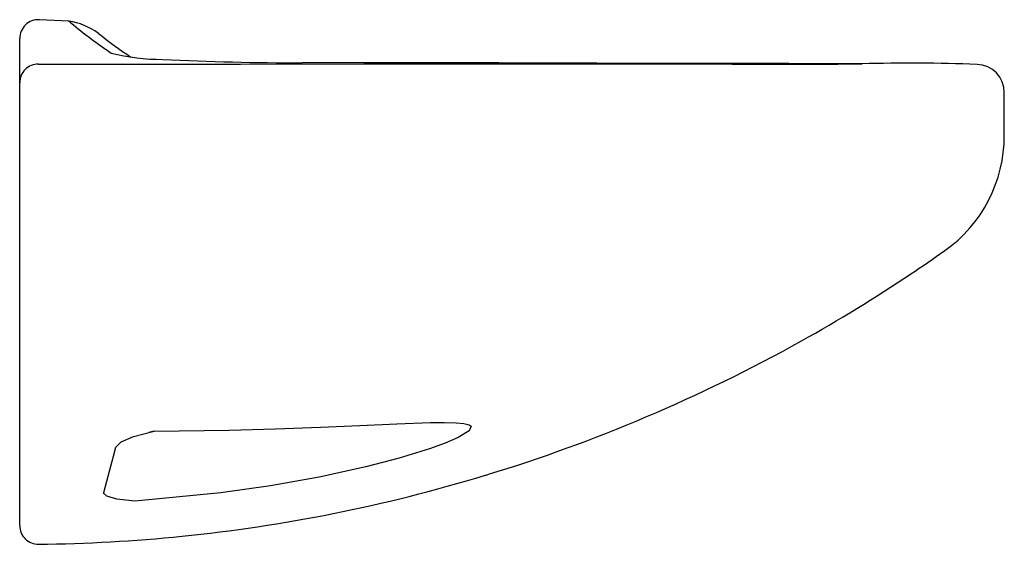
# Model space of a CAD drawing. Header units: millimetres. Extents: x 559.868 to 559.973, y 191.311 to 191.367.
import ezdxf

# ---------------------------------------------------------------- set-up
doc = ezdxf.new("R2010")
doc.units = ezdxf.units.MM
doc.layers.add('SANINDUSA', color=3, linetype='Continuous')

msp = doc.modelspace()

# ---------------------------------------------------------------- linework, layer by layer
at = {"layer": 'SANINDUSA'}
for p, q in [((559.8733928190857, 191.366717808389), (559.870257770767, 191.3668670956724)), ((559.8736280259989, 191.3665238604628), (559.87339281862, 191.3667177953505)), ((559.8681626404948, 191.3601533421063), (559.8681626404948, 191.3648693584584)), ((559.8681626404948, 191.3591554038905), (559.8681626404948, 191.3601533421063)), ((559.8681626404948, 191.3519837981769), (559.8681626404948, 191.3591554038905)), ((559.9731626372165, 191.3545191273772), (559.9731626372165, 191.3591105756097)), ((559.8681626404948, 191.3399088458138), (559.8681626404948, 191.3519837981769)), ((559.8681626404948, 191.31297862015), (559.8681626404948, 191.3399088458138))]:
    msp.add_line(p, q, dxfattribs=at)
at = {"layer": 'SANINDUSA', "flags": 128}
for points in [[(559.8701661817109, 191.3621492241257), (559.8917089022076, 191.3621439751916), (559.9048700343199, 191.362153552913), (559.9180103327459, 191.3621612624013), (559.9310989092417, 191.3621578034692), (559.9441442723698, 191.3621342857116)], [(559.9401800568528, 191.3622034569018), (559.9192704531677, 191.3622585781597), (559.8982927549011, 191.3622829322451)], [(559.8825047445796, 191.3230393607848), (559.8905165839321, 191.3231553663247), (559.8954258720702, 191.3232843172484), (559.9002364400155, 191.3234539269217), (559.9044192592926, 191.3236370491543), (559.908393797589, 191.3238170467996), (559.9119569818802, 191.3239409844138), (559.9134383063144, 191.3239595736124), (559.9147021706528, 191.323927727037), (559.9155291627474, 191.3238470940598), (559.9160946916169, 191.3237037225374), (559.916295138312, 191.3235714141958), (559.9161058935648, 191.3230539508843), (559.9149343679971, 191.322361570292), (559.9135410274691, 191.3217679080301), (559.9118554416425, 191.3211573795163), (559.9086318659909, 191.3201599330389), (559.9050848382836, 191.3192271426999), (559.9000889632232, 191.318127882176), (559.8948947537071, 191.3172014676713), (559.8896060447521, 191.3164536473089), (559.8804540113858, 191.3155711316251)], [(559.8783999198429, 191.3213099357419), (559.8789929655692, 191.3219058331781), (559.8803100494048, 191.3224657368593), (559.8824931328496, 191.3230368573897), (559.8825047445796, 191.3230393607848)], [(559.8825047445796, 191.3230393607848), (559.8824977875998, 191.3230359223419), (559.8819388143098, 191.3228903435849)], [(559.8771213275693, 191.3164867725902), (559.8773054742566, 191.3171796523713), (559.8781487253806, 191.3203602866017), (559.8783999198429, 191.3213099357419)], [(559.8804540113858, 191.3155711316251), (559.8804433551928, 191.315571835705), (559.8785387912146, 191.3157838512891), (559.8774452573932, 191.3160893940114), (559.8771141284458, 191.3164316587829), (559.8771213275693, 191.3164867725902)]]:
    msp.add_lwpolyline(points, dxfattribs=at)
at = {"layer": 'SANINDUSA'}
for centre, radius, start, end in [((559.8701626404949, 191.3648693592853), 0.002, 87.27368900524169, 180), ((559.8722993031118, 191.3595944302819), 0.0072068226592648, 54.14154624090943, 81.27260483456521), ((559.9092261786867, 191.4098247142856), 0.0560552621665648, 230.5759650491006, 236.0584159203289), ((559.9088127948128, 191.4062334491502), 0.0520311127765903, 231.6399242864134, 236.4107629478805), ((559.8832335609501, 191.3838544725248), 0.0212080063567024, 255.5121951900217, 270.4951724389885), ((559.8975849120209, 191.6372644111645), 0.2749823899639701, 267.0466110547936, 270.1474874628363), ((559.8701605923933, 191.3601512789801), 0.0019979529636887, 89.83971357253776, 179.9408352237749), ((559.9223765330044, 176.8348504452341), 14.5273639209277, 89.85951692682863, 89.9297830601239), ((559.9486617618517, 192.2783234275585), 0.9162002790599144, 269.7174917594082, 270.583740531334), ((559.9631667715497, 191.1776484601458), 0.1845946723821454, 87.79886896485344, 91.60514172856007), ((559.9701616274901, 191.3591117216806), 0.0029967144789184, 359.8434350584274, 88.18390686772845), ((559.958162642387, 191.3545191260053), 0.0149999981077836, 305.2081302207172, 3.745421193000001e-06), ((559.8701626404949, 191.3129786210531), 0.0020000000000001, 180, 270.6739300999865)]:
    msp.add_arc(centre, radius, start, end, dxfattribs=at)
msp.add_open_spline([(559.8701861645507, 191.3109787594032), (559.8752951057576, 191.3110388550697), (559.8911473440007, 191.3119349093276), (559.9069620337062, 191.3150370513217), (559.917943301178, 191.3183678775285), (559.9291602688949, 191.32178297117), (559.9406992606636, 191.3266047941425), (559.9555031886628, 191.3348647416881), (559.9594076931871, 191.3372514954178), (559.9631862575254, 191.3397747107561), (559.9643955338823, 191.3405821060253), (559.9656023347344, 191.3414103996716), (559.9668108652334, 191.342263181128)], degree=3, knots=[0.0190817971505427, 0.0190817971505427, 0.0190817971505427, 0.0190817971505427, 0.1636816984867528, 0.4693093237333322, 0.4693093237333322, 0.4723896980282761, 0.7845524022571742, 0.7845524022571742, 0.8991278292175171, 0.8994805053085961, 0.8994805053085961, 0.9359193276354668, 0.9359193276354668, 0.9359193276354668, 0.9359193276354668], dxfattribs=at)

doc.saveas('drawing.dxf')
